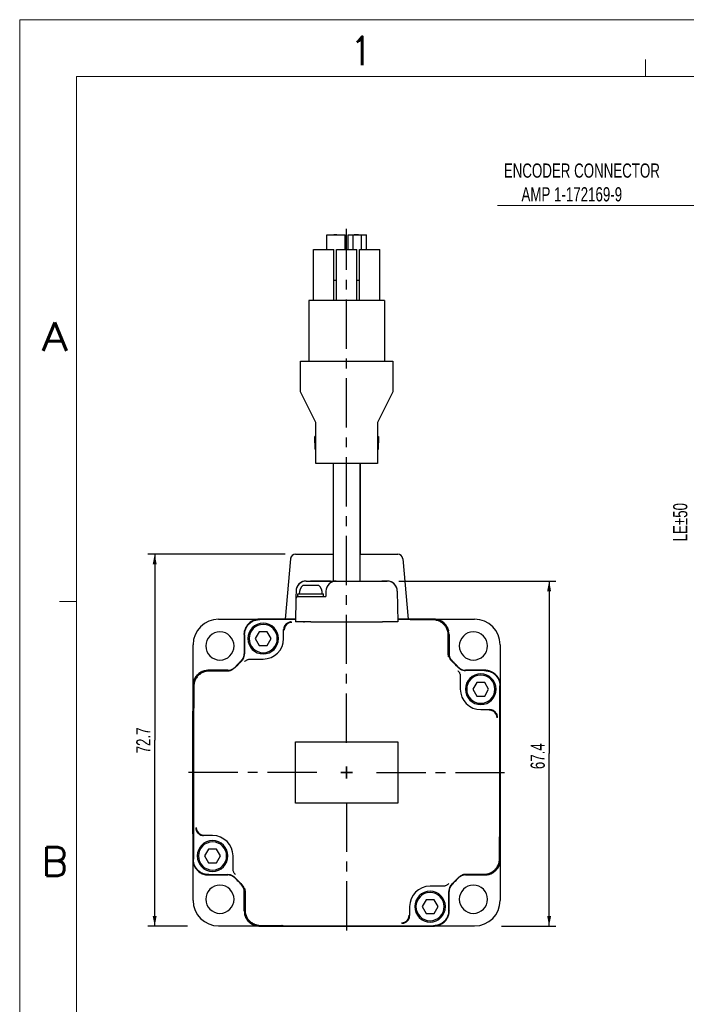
# Model space of a CAD drawing. Header units: millimetres. Extents: x -112 to 308, y 320 to 617.
# Tile 2 of 6: x -112 to 5, y 443 to 617. Entities that reach past the tile are written whole.
import ezdxf
from ezdxf.enums import TextEntityAlignment as Align

# ---------------------------------------------------------------- set-up
doc = ezdxf.new("R2010")
doc.units = ezdxf.units.MM
doc.header["$LTSCALE"] = 23.1
doc.linetypes.add('CENTER', pattern=[0.6, 0.375, -0.075, 0.075, -0.075])
doc.layers.get('0').update_dxf_attribs({"linetype": 'CONTINUOUS'})
doc.layers.add('DEFAULT_1', color=7, linetype='CENTER')
doc.styles.get("Standard").update_dxf_attribs({"font": 'txt', "width": 0.7})
doc.styles.add('TEXTSTYLE_0', font='txt.shx', dxfattribs={"width": 0.8})

msp = doc.modelspace()

# ---------------------------------------------------------------- linework, layer by layer
at = {"color": 7, "linetype": 'Continuous', "lineweight": 13}
for p, q in [((-112.34, 616.51), (-112.34, 319.51)), ((-112.34, 616.51), (307.66, 616.51)), ((-2.34, 606.51), (-2.34, 609.51)), ((-102.34, 606.51), (-102.34, 329.51)), ((-102.34, 606.51), (297.66, 606.51)), ((-102.34, 514.18), (-105.34, 514.18))]:
    msp.add_line(p, q, dxfattribs=at)
at = {"lineweight": 13}
msp.add_line((6.8, 583.81), (-28.34, 583.81), dxfattribs=at)
at = {"color": 7, "linetype": 'Continuous'}
for p, q in [((-58.39, 578.66), (-57.13, 578.66)), ((-58.39, 576.09), (-58.39, 578.66)), ((-57.13, 578.66), (-56.86, 578.66)), ((-56.86, 578.66), (-57.13, 578.66)), ((-57.13, 578.66), (-56.86, 578.66)), ((-56.86, 578.66), (-56.59, 578.66)), ((-56.59, 578.66), (-56.86, 578.66)), ((-56.86, 578.66), (-56.59, 578.66)), ((-56.59, 578.66), (-55.15, 578.66)), ((-55.15, 576.09), (-55.15, 578.66)), ((-54.61, 578.66), (-53.71, 578.66)), ((-54.61, 576.09), (-54.61, 578.66)), ((-53.71, 578.66), (-53.4, 578.66)), ((-53.71, 576.09), (-53.71, 578.66)), ((-53.53, 578.66), (-52.95, 578.66)), ((-52.79, 578.66), (-53.53, 578.66)), ((-53.4, 578.66), (-53.51, 578.66)), ((-53.51, 578.66), (-53.49, 578.66)), ((-53.49, 578.66), (-53.4, 578.66)), ((-53.4, 578.66), (-53.32, 578.66)), ((-53.36, 578.66), (-53.4, 578.66)), ((-53.4, 578.66), (-53.32, 578.66)), ((-53.3, 578.66), (-53.36, 578.66)), ((-52.85, 578.66), (-53.36, 578.66)), ((-53.36, 578.66), (-52.79, 578.66)), ((-53.32, 578.66), (-53.18, 578.66)), ((-53.32, 578.66), (-53.18, 578.66)), ((-53.2, 578.66), (-53.3, 578.66)), ((-53.12, 578.66), (-53.2, 578.66)), ((-53.18, 578.66), (-53.1, 578.66)), ((-53.18, 578.66), (-53.1, 578.66)), ((-53.02, 578.66), (-53.12, 578.66)), ((-53.1, 578.66), (-52.98, 578.66)), ((-53.1, 578.66), (-52.98, 578.66)), ((-52.95, 578.66), (-53.02, 578.66)), ((-52.98, 578.66), (-52.89, 578.66)), ((-52.98, 578.66), (-52.89, 578.66)), ((-52.95, 578.66), (-52.91, 578.66)), ((-52.91, 578.66), (-52.95, 578.66)), ((-52.89, 578.66), (-52.27, 578.66)), ((-52.89, 578.66), (-52.81, 578.66)), ((-52.81, 578.66), (-52.85, 578.66)), ((-52.81, 578.66), (-52.79, 578.66)), ((-52.79, 578.66), (-52.81, 578.66)), ((-52.27, 578.66), (-51.37, 578.66)), ((-52.27, 576.09), (-52.27, 578.66)), ((-51.37, 576.09), (-51.37, 578.66)), ((-60.73, 576.09), (-57.13, 576.09)), ((-60.73, 567.09), (-60.73, 576.09)), ((-57.13, 567.09), (-57.13, 576.09)), ((-56.68, 567.09), (-56.68, 576.09)), ((-56.68, 576.09), (-56.14, 576.09)), ((-56.14, 576.09), (-54.88, 576.09)), ((-54.88, 576.09), (-53.62, 576.09)), ((-53.62, 576.09), (-53.08, 576.09)), ((-53.08, 567.09), (-53.08, 576.09)), ((-52.63, 576.09), (-49.03, 576.09)), ((-52.63, 567.09), (-52.63, 576.09)), ((-49.03, 567.09), (-49.03, 576.09)), ((-56.68, 570.65), (-57.13, 570.65)), ((-52.63, 570.65), (-53.08, 570.65)), ((-61.54, 567.09), (-61.54, 556.47)), ((-48.22, 567.09), (-61.54, 567.09)), ((-48.22, 567.09), (-48.22, 556.47)), ((-62.98, 551.07), (-62.98, 556.47)), ((-62.98, 556.47), (-46.78, 556.47)), ((-46.78, 556.47), (-46.78, 551.07)), ((-60.28, 545.67), (-62.98, 551.07)), ((-46.78, 551.07), (-49.48, 545.67)), ((-60.28, 538.47), (-60.28, 545.67)), ((-49.48, 545.67), (-49.48, 538.47)), ((-60.46, 542.07), (-60.46, 543.19)), ((-60.28, 543.19), (-60.46, 543.19)), ((-49.48, 543.19), (-49.3, 543.19)), ((-49.3, 543.19), (-49.3, 542.07)), ((-60.46, 542.07), (-60.46, 540.94)), ((-60.28, 540.94), (-60.46, 540.94)), ((-49.48, 540.94), (-49.3, 540.94)), ((-49.3, 540.94), (-49.3, 542.07)), ((-49.48, 538.47), (-60.28, 538.47)), ((-57.26, 538.47), (-57.26, 524.93)), ((-57.26, 538.47), (-57.26, 517.77)), ((-52.49, 538.47), (-52.49, 524.93)), ((-52.49, 517.77), (-52.49, 538.47)), ((-57.26, 524.93), (-57.26, 522.51)), ((-52.49, 524.93), (-52.49, 522.51)), ((-65.67, 522.51), (-89.82, 522.51)), ((-88.62, 522.51), (-88.62, 489.79)), ((-64.74, 521.69), (-65.67, 511.08)), ((-63.84, 522.51), (-57.26, 522.51)), ((-63.84, 522.51), (-57.26, 522.51)), ((-52.49, 522.51), (-45.91, 522.51)), ((-52.49, 522.51), (-45.91, 522.51)), ((-45.02, 521.69), (-44.09, 511.08)), ((-62.53, 517.05), (-59.83, 517.05)), ((-61.98, 517.77), (-61.21, 517.77)), ((-61.98, 517.77), (-61.21, 517.77)), ((-61.21, 517.77), (-57.71, 517.77)), ((-61.08, 517.77), (-61.21, 517.77)), ((-57.71, 517.77), (-61.08, 517.77)), ((-57.71, 517.77), (-57.26, 517.77)), ((-57.26, 517.77), (-56.75, 517.77)), ((-56.75, 517.77), (-56.72, 517.77)), ((-56.71, 517.77), (-48.67, 517.77)), ((-56.71, 517.77), (-48.67, 517.77)), ((-48.67, 517.77), (-47.77, 517.77)), ((-48.55, 517.77), (-48.67, 517.77)), ((-47.77, 517.77), (-48.55, 517.77)), ((-45.71, 517.77), (-18.09, 517.77)), ((-19.29, 517.77), (-19.29, 487.42)), ((-63.81, 514.63), (-63.88, 510.57)), ((-63.8, 515.07), (-63.81, 514.63)), ((-63.8, 515.07), (-63.81, 514.63)), ((-63.78, 516), (-63.8, 515.07)), ((-63.78, 516), (-63.8, 515.07)), ((-63.43, 515.52), (-63.2, 515.52)), ((-63.43, 515.07), (-63.43, 515.52)), ((-63.43, 515.07), (-63.43, 515.52)), ((-63.43, 515.07), (-63.36, 515.07)), ((-63.36, 515.07), (-63.34, 515.07)), ((-63.34, 515.07), (-62.53, 515.07)), ((-63.2, 515.52), (-62.39, 515.52)), ((-62.53, 515.07), (-62.39, 515.07)), ((-62.39, 515.52), (-62.39, 515.52)), ((-62.39, 515.52), (-62.3, 515.52)), ((-62.39, 515.07), (-62.39, 515.07)), ((-62.39, 515.07), (-61.18, 515.07)), ((-62.3, 515.52), (-60.05, 515.52)), ((-61.18, 515.07), (-61.11, 515.07)), ((-61.11, 515.07), (-60.64, 515.07)), ((-60.64, 515.07), (-58.93, 515.07)), ((-60.64, 515.07), (-58.93, 515.07)), ((-60.05, 515.52), (-59.96, 515.52)), ((-59.96, 515.52), (-59.96, 515.52)), ((-59.96, 515.52), (-59.15, 515.52)), ((-59.15, 515.52), (-58.93, 515.52)), ((-58.93, 515.07), (-58.93, 515.52)), ((-58.93, 515.07), (-58.93, 515.52)), ((-58.93, 515.07), (-58.52, 515.07)), ((-58.93, 515.07), (-58.52, 515.07)), ((-58.51, 516), (-58.52, 515.07)), ((-58.51, 516), (-58.52, 515.07)), ((-45.97, 516), (-45.88, 510.57)), ((-45.97, 516), (-45.88, 510.57)), ((-77.38, 511.06), (-70.32, 511.06)), ((-70.18, 511.08), (-70.12, 511.08)), ((-70.12, 511.08), (-70.18, 511.08)), ((-70.12, 511.08), (-63.87, 511.08)), ((-63.87, 511.08), (-70.12, 511.08)), ((-63.87, 511.02), (-70.12, 511.02)), ((-45.89, 511.08), (-43.7, 511.08)), ((-43.7, 511.08), (-45.89, 511.08)), ((-43.7, 511.02), (-45.89, 511.02)), ((-43.7, 511.08), (-39.58, 511.08)), ((-39.58, 511.08), (-43.7, 511.08)), ((-43.62, 510.94), (-43.61, 510.94)), ((-39.71, 510.94), (-43.61, 510.94)), ((-39.44, 511.06), (-32.38, 511.06)), ((-65.95, 507.65), (-65.95, 509.23)), ((-62.57, 510.57), (-63.88, 510.57)), ((-62.53, 510.57), (-62.57, 510.57)), ((-62.57, 510.55), (-62.57, 510.55)), ((-61.18, 510.57), (-62.53, 510.57)), ((-62.3, 510.57), (-62.3, 510.53)), ((-62.3, 510.57), (-62.3, 510.53)), ((-61.18, 510.57), (-48.58, 510.57)), ((-60.05, 510.57), (-60.05, 510.53)), ((-60.05, 510.57), (-60.05, 510.53)), ((-59.78, 510.55), (-59.78, 510.55)), ((-45.88, 510.57), (-48.58, 510.57)), ((-72.88, 508.38), (-72.88, 508.32)), ((-72.88, 508.38), (-72.88, 508.32)), ((-72.88, 508.32), (-72.88, 504.99)), ((-72.88, 508.32), (-72.88, 504.99)), ((-72.82, 508.32), (-72.82, 504.97)), ((-70.24, 508.85), (-70.93, 507.65)), ((-70.93, 507.65), (-70.24, 506.45)), ((-68.85, 508.85), (-70.24, 508.85)), ((-68.16, 507.65), (-68.85, 508.85)), ((-68.85, 506.45), (-68.16, 507.65)), ((-37.01, 504.94), (-37.01, 508.24)), ((-36.88, 508.38), (-36.88, 504.99)), ((-36.88, 504.99), (-36.88, 508.38)), ((-81.86, 499.52), (-81.86, 506.58)), ((-70.24, 506.45), (-68.85, 506.45)), ((-27.89, 506.58), (-27.89, 499.52)), ((-71.82, 504.05), (-69.55, 504.05)), ((-79.18, 502.08), (-75.79, 502.08)), ((-75.79, 502.08), (-79.18, 502.08)), ((-75.74, 501.94), (-79.04, 501.94)), ((-34.9, 501.01), (-34.9, 498.75)), ((-30.64, 502.02), (-33.98, 502.02)), ((-30.64, 502.08), (-33.96, 502.08)), ((-30.64, 502.08), (-33.96, 502.08)), ((-30.58, 502.08), (-30.64, 502.08)), ((-30.58, 502.08), (-30.64, 502.08)), ((-81.88, 495.26), (-81.88, 499.38)), ((-81.88, 499.38), (-81.88, 495.26)), ((-81.74, 499.24), (-81.74, 495.34)), ((-32, 499.95), (-32.69, 498.75)), ((-30.61, 499.95), (-32, 499.95)), ((-29.92, 498.75), (-30.61, 499.95)), ((-27.94, 472.9), (-27.94, 499.32)), ((-27.88, 499.38), (-27.88, 499.32)), ((-27.88, 499.32), (-27.88, 499.38)), ((-27.88, 499.32), (-27.88, 472.9)), ((-27.88, 472.9), (-27.88, 499.32)), ((-32.69, 498.75), (-32, 497.55)), ((-32, 497.55), (-30.61, 497.55)), ((-30.61, 497.55), (-29.92, 498.75)), ((-81.74, 495.33), (-81.74, 495.34)), ((-81.97, 494.88), (-81.88, 494.88)), ((-81.97, 494.88), (-81.97, 473.28)), ((-81.88, 494.88), (-81.88, 495.26)), ((-81.88, 495.26), (-81.88, 494.88)), ((-81.88, 494.88), (-81.88, 473.28)), ((-81.88, 473.28), (-81.88, 494.88)), ((-81.88, 494.88), (-81.88, 473.28)), ((-81.82, 495.26), (-81.82, 468.83)), ((-31.3, 495.15), (-29.73, 495.15)), ((-88.62, 457.08), (-88.62, 489.79)), ((-63.88, 478.68), (-63.88, 489.48)), ((-63.88, 489.48), (-45.88, 489.48)), ((-45.88, 489.48), (-45.88, 478.68)), ((-19.29, 457.08), (-19.29, 487.42)), ((-54.88, 483.03), (-54.88, 485.13)), ((-54.88, 485.13), (-54.88, 483.03)), ((-55.93, 484.08), (-53.83, 484.08)), ((-53.83, 484.08), (-55.93, 484.08)), ((-45.88, 478.68), (-63.88, 478.68)), ((-81.97, 473.28), (-81.88, 473.28)), ((-81.88, 468.83), (-81.88, 473.28)), ((-81.88, 473.28), (-81.88, 468.83)), ((-78.45, 473.01), (-80.03, 473.01)), ((-28.01, 472.82), (-28.01, 472.81)), ((-28.01, 468.91), (-28.01, 472.81)), ((-27.88, 472.9), (-27.88, 468.78)), ((-27.88, 468.78), (-27.88, 472.9)), ((-79.14, 470.61), (-79.84, 469.41)), ((-79.84, 469.41), (-79.14, 468.21)), ((-77.76, 470.61), (-79.14, 470.61)), ((-77.06, 469.41), (-77.76, 470.61)), ((-77.76, 468.21), (-77.06, 469.41)), ((-74.85, 467.14), (-74.85, 469.41)), ((-81.88, 468.78), (-81.88, 468.83)), ((-81.88, 468.83), (-81.88, 468.78)), ((-81.86, 461.58), (-81.86, 468.64)), ((-79.14, 468.21), (-77.76, 468.21)), ((-27.89, 468.64), (-27.89, 461.58)), ((-79.18, 466.08), (-79.12, 466.08)), ((-79.18, 466.08), (-79.12, 466.08)), ((-79.12, 466.14), (-75.77, 466.14)), ((-79.12, 466.08), (-75.79, 466.08)), ((-79.12, 466.08), (-75.79, 466.08)), ((-34.02, 466.21), (-30.71, 466.21)), ((-30.58, 466.08), (-33.96, 466.08)), ((-33.96, 466.08), (-30.58, 466.08)), ((-72.88, 459.78), (-72.88, 463.16)), ((-72.88, 463.16), (-72.88, 459.78)), ((-72.74, 463.22), (-72.74, 459.91)), ((-37.94, 464.1), (-40.21, 464.1)), ((-36.94, 459.83), (-36.94, 463.18)), ((-36.88, 459.83), (-36.88, 463.16)), ((-36.88, 459.83), (-36.88, 463.16)), ((-40.9, 461.7), (-41.59, 460.5)), ((-39.51, 461.7), (-40.9, 461.7)), ((-38.82, 460.5), (-39.51, 461.7)), ((-43.81, 460.5), (-43.81, 458.92)), ((-41.59, 460.5), (-40.9, 459.3)), ((-40.9, 459.3), (-39.51, 459.3)), ((-39.51, 459.3), (-38.82, 460.5)), ((-36.88, 459.78), (-36.88, 459.83)), ((-36.88, 459.78), (-36.88, 459.83)), ((-82.88, 457.08), (-89.82, 457.08)), ((-70.32, 457.09), (-77.38, 457.09)), ((-66.06, 457.08), (-70.18, 457.08)), ((-70.18, 457.08), (-66.06, 457.08)), ((-70.04, 457.21), (-66.14, 457.21)), ((-66.14, 457.21), (-66.14, 457.21)), ((-66.06, 457.14), (-39.64, 457.14)), ((-39.64, 457.08), (-66.06, 457.08)), ((-66.06, 457.08), (-39.64, 457.08)), ((-39.58, 457.08), (-39.64, 457.08)), ((-39.64, 457.08), (-39.58, 457.08)), ((-32.38, 457.09), (-39.44, 457.09)), ((-27.66, 457.08), (-18.09, 457.08))]:
    msp.add_line(p, q, dxfattribs=at)
for points in [[(-64.53, 510.51), (-64.88, 510.46), (-65.2, 510.33), (-65.48, 510.11), (-65.7, 509.83), (-65.83, 509.51), (-65.88, 509.16)], [(-28.45, 493.73), (-28.49, 494.07), (-28.63, 494.4), (-28.84, 494.68), (-29.12, 494.89), (-29.45, 495.03), (-29.8, 495.08)], [(-81.31, 474.43), (-81.26, 474.08), (-81.13, 473.75), (-80.91, 473.47), (-80.63, 473.26), (-80.31, 473.12), (-79.96, 473.08)], [(-45.23, 457.65), (-44.88, 457.69), (-44.55, 457.83), (-44.27, 458.04), (-44.06, 458.32), (-43.92, 458.65), (-43.88, 459)]]:
    msp.add_lwpolyline(points, dxfattribs=at)
for centre, radius, start, end in [((-63.84, 521.61), 0.9, 90, 175), ((-63.84, 521.61), 0.9, 160.8249, 175), ((-63.84, 521.61), 0.9, 160.8249, 175), ((-63.84, 521.61), 0.9, 160.8249, 175), ((-63.84, 521.61), 0.9, 146.6502, 156.0402), ((-63.84, 521.61), 0.9, 146.6502, 156.0402), ((-63.84, 521.61), 0.9, 146.6502, 156.0402), ((-45.91, 521.61), 0.9, 5, 90), ((-45.91, 521.61), 0.9, 5, 90), ((-61.98, 515.97), 1.8, 90, 179), ((-61.98, 515.97), 1.8, 90, 167.8722), ((-61.41, 515.64), 1.8, 128.5147, 183.8734), ((-61.41, 515.64), 1.8, 128.5147, 183.8734), ((-60.95, 515.64), 1.8, 356.1266, 51.4853), ((-60.95, 515.64), 1.8, 356.1266, 51.4853), ((-56.71, 515.97), 1.8, 90, 179), ((-56.71, 515.97), 1.8, 90, 179), ((-56.71, 515.97), 1.8, 90, 119.229), ((-47.77, 515.97), 1.8, 78.892, 90), ((-47.77, 515.97), 1.8, 1, 90), ((-47.77, 515.97), 1.8, 1, 78.892), ((-63.36, 514.62), 0.45, 98.9374, 179), ((-63.36, 514.62), 0.45, 90.0004, 98.9374), ((-77.38, 506.58), 4.48, 90, 180), ((-70.18, 508.38), 2.7, 108.5164, 118.1062), ((-70.18, 508.38), 2.7, 104.0542, 108.5164), ((-70.18, 508.38), 2.7, 90, 104.0542), ((-39.58, 508.37), 2.7, 0, 107.6524), ((-39.58, 508.38), 2.7, 87.6405, 90), ((-39.58, 508.38), 2.7, 77.557, 87.6405), ((-39.58, 508.38), 2.7, 75.9458, 77.557), ((-39.58, 508.38), 2.7, 73.7824, 75.9458), ((-39.58, 508.38), 2.7, 71.4836, 73.7824), ((-39.58, 508.38), 2.7, 62.3524, 71.4836), ((-32.38, 506.58), 4.48, 0, 90), ((-70.18, 508.38), 2.7, 161.4836, 165.9458), ((-70.18, 508.38), 2.7, 151.8938, 161.4836), ((-70.18, 508.38), 2.7, 146.6254, 151.8938), ((-70.18, 508.38), 2.7, 137.6993, 146.6254), ((-69.55, 507.65), 2.7, 0, 180), ((-70.18, 508.38), 2.7, 132.3007, 137.6993), ((-69.55, 507.65), 2.48, 0, 180), ((-70.18, 508.38), 2.7, 123.3746, 132.3007), ((-70.18, 508.38), 2.7, 118.1062, 123.3746), ((-39.58, 508.38), 2.7, 61.8938, 62.3524), ((-39.58, 508.38), 2.7, 58.39, 61.8938), ((-39.58, 508.38), 2.7, 56.6254, 58.39), ((-39.58, 508.38), 2.7, 47.6993, 56.6254), ((-39.58, 508.38), 2.7, 46.8559, 47.6993), ((-39.58, 508.38), 2.7, 43.1441, 46.8559), ((-39.58, 508.38), 2.7, 42.3007, 43.1441), ((-39.58, 508.38), 2.7, 33.3746, 42.3007), ((-39.58, 508.38), 2.7, 31.2542, 33.3746), ((-39.58, 508.38), 2.7, 28.1062, 31.2542), ((-39.58, 508.38), 2.7, 18.5164, 28.1062), ((-39.58, 508.38), 2.7, 15.6259, 18.5164), ((-77.15, 506.35), 2.48, 0, 180), ((-70.18, 508.38), 2.7, 165.9458, 180), ((-69.55, 507.65), 2.7, 180, 0), ((-69.55, 507.65), 2.48, 180, 0), ((-69.55, 507.65), 3.6, 270, 0), ((-39.58, 508.37), 2.7, 341.9527, 0), ((-39.58, 508.38), 2.7, 14.0542, 15.6259), ((-39.58, 508.38), 2.7, 13.701, 14.0542), ((-32.6, 506.35), 2.48, 0, 180), ((-77.15, 506.35), 2.48, 180, 0), ((-32.6, 506.35), 2.48, 180, 0), ((-74.68, 504.99), 1.8, 314.09, 0), ((-35.08, 504.99), 1.8, 180, 195.521), ((-35.08, 504.99), 1.8, 195.521, 198.5226), ((-35.08, 504.99), 1.8, 198.5226, 225.91), ((-75.79, 503.88), 1.8, 288.5226, 315.91), ((-75.79, 503.88), 1.8, 315.91, 316.5675), ((-54.88, 484.08), 27, 135.0864, 136.5675), ((-54.88, 484.08), 27, 135.0864, 136.5677), ((-54.88, 484.08), 26.95, 133.3737, 136.6263), ((-54.88, 484.08), 27, 135, 135.0864), ((-54.88, 484.08), 27, 135, 135.0864), ((-54.88, 484.08), 27, 133.4325, 135), ((-54.88, 484.08), 27, 133.4323, 135), ((-74.68, 504.99), 1.8, 313.4325, 314.09), ((-54.88, 484.08), 26.95, 43.3737, 46.6263), ((-35.08, 504.99), 1.8, 225.91, 226.5675), ((-54.88, 484.08), 27, 45.0864, 46.5677), ((-54.88, 484.08), 27, 45.0864, 46.5675), ((-54.88, 484.08), 27, 45, 45.0864), ((-54.88, 484.08), 27, 45, 45.0864), ((-54.88, 484.08), 27, 43.4325, 45), ((-54.88, 484.08), 27, 43.4323, 45), ((-33.96, 503.88), 1.8, 223.4325, 224.09), ((-33.96, 503.88), 1.8, 224.09, 270), ((-79.17, 499.38), 2.7, 71.9527, 180), ((-79.18, 499.38), 2.7, 152.3524, 161.4836), ((-79.18, 499.38), 2.7, 151.8938, 152.3524), ((-79.18, 499.38), 2.7, 148.39, 151.8938), ((-79.18, 499.38), 2.7, 146.6254, 148.39), ((-79.18, 499.38), 2.7, 137.6993, 146.6254), ((-79.18, 499.38), 2.7, 136.8559, 137.6993), ((-79.18, 499.38), 2.7, 133.1441, 136.8559), ((-79.18, 499.38), 2.7, 132.3007, 133.1441), ((-79.18, 499.38), 2.7, 123.3746, 132.3007), ((-79.18, 499.38), 2.7, 121.2542, 123.3746), ((-79.18, 499.38), 2.7, 118.1062, 121.2542), ((-79.18, 499.38), 2.7, 108.5164, 118.1062), ((-79.18, 499.38), 2.7, 105.6259, 108.5164), ((-79.18, 499.38), 2.7, 104.0542, 105.6259), ((-79.18, 499.38), 2.7, 103.701, 104.0542), ((-75.79, 503.88), 1.8, 270, 285.521), ((-75.79, 503.88), 1.8, 285.521, 288.5226), ((-31.3, 498.75), 2.7, 0, 180), ((-31.3, 498.75), 2.48, 0, 180), ((-30.58, 499.38), 2.7, 75.9458, 90), ((-30.58, 499.38), 2.7, 71.4836, 75.9458), ((-30.58, 499.38), 2.7, 61.8938, 71.4836), ((-30.58, 499.38), 2.7, 56.6254, 61.8938), ((-30.58, 499.38), 2.7, 47.6993, 56.6254), ((-30.58, 499.38), 2.7, 42.3007, 47.6993), ((-30.58, 499.38), 2.7, 33.3746, 42.3007), ((-30.58, 499.38), 2.7, 28.1062, 33.3746), ((-30.58, 499.38), 2.7, 18.5164, 28.1062), ((-79.18, 499.38), 2.7, 167.557, 177.6405), ((-79.18, 499.38), 2.7, 177.6405, 180), ((-79.17, 499.38), 2.7, 180, 197.6524), ((-79.18, 499.38), 2.7, 165.9458, 167.557), ((-79.18, 499.38), 2.7, 163.7824, 165.9458), ((-79.18, 499.38), 2.7, 161.4836, 163.7824), ((-30.58, 499.38), 2.7, 14.0542, 18.5164), ((-30.58, 499.38), 2.7, 0, 14.0542), ((-31.3, 498.75), 3.6, 180, 270), ((-31.3, 498.75), 2.7, 180, 0), ((-31.3, 498.75), 2.48, 180, 0), ((-78.45, 469.41), 3.6, 0, 90), ((-78.45, 469.41), 2.7, 0, 180), ((-78.45, 469.41), 2.48, 0, 180), ((-78.45, 469.41), 2.7, 180, 0), ((-78.45, 469.41), 2.48, 180, 0), ((-30.58, 468.78), 2.7, 0, 17.6524), ((-79.18, 468.78), 2.7, 180, 194.0542), ((-79.18, 468.78), 2.7, 194.0542, 198.5164), ((-79.18, 468.78), 2.7, 198.5164, 208.1062), ((-30.58, 468.78), 2.7, 251.9527, 0), ((-30.58, 468.78), 2.7, 332.3524, 341.4836), ((-30.58, 468.78), 2.7, 341.4836, 343.7824), ((-30.58, 468.78), 2.7, 343.7824, 345.9458), ((-30.58, 468.78), 2.7, 345.9458, 347.557), ((-30.58, 468.78), 2.7, 347.557, 357.6405), ((-30.58, 468.78), 2.7, 357.6405, 0), ((-79.18, 468.78), 2.7, 208.1062, 213.3746), ((-79.18, 468.78), 2.7, 213.3746, 222.3007), ((-79.18, 468.78), 2.7, 222.3007, 227.6993), ((-79.18, 468.78), 2.7, 227.6993, 236.6254), ((-79.18, 468.78), 2.7, 236.6254, 241.8938), ((-79.18, 468.78), 2.7, 241.8938, 251.4836), ((-79.18, 468.78), 2.7, 251.4836, 255.9458), ((-79.18, 468.78), 2.7, 255.9458, 270), ((-75.79, 464.28), 1.8, 44.09, 90), ((-33.96, 464.28), 1.8, 108.5226, 135.91), ((-33.96, 464.28), 1.8, 105.521, 108.5226), ((-33.96, 464.28), 1.8, 90, 105.521), ((-30.58, 468.78), 2.7, 283.701, 284.0542), ((-30.58, 468.78), 2.7, 284.0542, 285.6259), ((-30.58, 468.78), 2.7, 285.6259, 288.5164), ((-30.58, 468.78), 2.7, 288.5164, 298.1062), ((-30.58, 468.78), 2.7, 298.1062, 301.2542), ((-30.58, 468.78), 2.7, 301.2542, 303.3746), ((-30.58, 468.78), 2.7, 303.3746, 312.3007), ((-30.58, 468.78), 2.7, 312.3007, 313.1441), ((-30.58, 468.78), 2.7, 313.1441, 316.8559), ((-30.58, 468.78), 2.7, 316.8559, 317.6993), ((-30.58, 468.78), 2.7, 317.6993, 326.6254), ((-30.58, 468.78), 2.7, 326.6254, 328.39), ((-30.58, 468.78), 2.7, 328.39, 331.8938), ((-30.58, 468.78), 2.7, 331.8938, 332.3524), ((-77.15, 461.8), 2.48, 0, 180), ((-75.79, 464.28), 1.8, 43.4325, 44.09), ((-54.88, 484.08), 27, 223.4325, 224.9996), ((-54.88, 484.08), 27, 223.4323, 224.9996), ((-54.88, 484.08), 26.95, 223.3737, 226.6263), ((-54.88, 484.08), 27, 224.9996, 226.5675), ((-54.88, 484.08), 27, 224.9996, 226.5677), ((-74.68, 463.16), 1.8, 45.91, 46.5675), ((-74.68, 463.16), 1.8, 18.5226, 45.91), ((-35.08, 463.16), 1.8, 134.09, 180), ((-54.88, 484.08), 26.95, 313.3737, 316.6263), ((-35.08, 463.16), 1.8, 133.4325, 134.09), ((-54.88, 484.08), 27, 313.4323, 314.9996), ((-54.88, 484.08), 27, 313.4325, 314.9996), ((-54.88, 484.08), 27, 314.9996, 316.5675), ((-54.88, 484.08), 27, 314.9996, 316.5677), ((-33.96, 464.28), 1.8, 135.91, 136.5675), ((-32.6, 461.8), 2.48, 0, 180), ((-74.68, 463.16), 1.8, 15.521, 18.5226), ((-74.68, 463.16), 1.8, 0, 15.521), ((-40.21, 460.5), 3.6, 90, 180), ((-40.21, 460.5), 2.7, 0, 180), ((-40.21, 460.5), 2.48, 0, 180), ((-77.38, 461.58), 4.48, 180, 270), ((-77.15, 461.8), 2.48, 180, 0), ((-32.6, 461.8), 2.48, 180, 0), ((-32.38, 461.58), 4.48, 270, 0), ((-70.18, 459.78), 2.7, 161.9527, 180), ((-70.18, 459.78), 2.7, 180, 287.6524), ((-70.18, 459.78), 2.7, 193.701, 194.0542), ((-70.18, 459.78), 2.7, 194.0542, 195.6259), ((-70.18, 459.78), 2.7, 195.6259, 198.5164), ((-40.21, 460.5), 2.7, 180, 0), ((-40.21, 460.5), 2.48, 180, 0), ((-39.58, 459.78), 2.7, 341.4836, 345.9458), ((-39.58, 459.78), 2.7, 345.9458, 0), ((-70.18, 459.78), 2.7, 198.5164, 208.1062), ((-70.18, 459.78), 2.7, 208.1062, 211.2542), ((-70.18, 459.78), 2.7, 211.2542, 213.3746), ((-70.18, 459.78), 2.7, 213.3746, 222.3007), ((-70.18, 459.78), 2.7, 222.3007, 223.1441), ((-70.18, 459.78), 2.7, 223.1441, 226.8559), ((-70.18, 459.78), 2.7, 226.8559, 227.6993), ((-70.18, 459.78), 2.7, 227.6993, 236.6254), ((-70.18, 459.78), 2.7, 236.6254, 238.39), ((-70.18, 459.78), 2.7, 238.39, 241.8938), ((-70.18, 459.78), 2.7, 241.8938, 242.3524), ((-70.18, 459.78), 2.7, 242.3524, 251.4836), ((-70.18, 459.78), 2.7, 251.4836, 253.7824), ((-39.58, 459.78), 2.7, 284.0542, 288.5164), ((-39.58, 459.78), 2.7, 288.5164, 298.1062), ((-39.58, 459.78), 2.7, 298.1062, 303.3746), ((-39.58, 459.78), 2.7, 303.3746, 312.3007), ((-39.58, 459.78), 2.7, 312.3007, 317.6993), ((-39.58, 459.78), 2.7, 317.6993, 326.6254), ((-39.58, 459.78), 2.7, 326.6254, 331.8938), ((-39.58, 459.78), 2.7, 331.8938, 341.4836), ((-70.18, 459.78), 2.7, 253.7824, 255.9458), ((-70.18, 459.78), 2.7, 255.9458, 257.557), ((-70.18, 459.78), 2.7, 257.557, 267.6405), ((-70.18, 459.78), 2.7, 267.6405, 270), ((-39.58, 459.78), 2.7, 270, 284.0542)]:
    msp.add_arc(centre, radius, start, end, dxfattribs=at)
for points in [[(-56.72, 517.77), (-56.72, 517.77)], [(-72.82, 508.32), (-72.75, 508.92), (-72.55, 509.49), (-72.23, 510), (-71.8, 510.43), (-71.29, 510.75), (-70.72, 510.95), (-70.12, 511.02)], [(-71.45, 510.76), (-71.35, 510.81), (-71.03, 510.94)], [(-71.03, 510.94), (-70.83, 511)], [(-70.83, 511), (-70.78, 511.01), (-70.18, 511.08)], [(-43.7, 511.02), (-43.53, 510.98)], [(-43.53, 510.98), (-43.46, 510.95)], [(-37.01, 508.24), (-37.06, 508.74), (-37.26, 509.36), (-37.59, 509.91), (-38.05, 510.37), (-38.61, 510.7), (-39.22, 510.89), (-39.71, 510.94)], [(-39.58, 511.08), (-39.42, 511.07)], [(-39.42, 511.07), (-38.98, 511.01), (-38.92, 511)], [(-38.92, 511), (-38.72, 510.94)], [(-38.72, 510.94), (-38.41, 510.81), (-38.31, 510.76)], [(-72.8, 509.03), (-72.74, 509.23)], [(-72.74, 509.23), (-72.61, 509.55), (-72.56, 509.65)], [(-72.56, 509.65), (-72.43, 509.86)], [(-72.43, 509.86), (-72.29, 510.06), (-72.17, 510.19)], [(-72.17, 510.19), (-71.99, 510.37)], [(-71.99, 510.37), (-71.86, 510.49), (-71.66, 510.63)], [(-71.66, 510.63), (-71.45, 510.76)], [(-65.6, 510.14), (-65.79, 509.87), (-65.91, 509.56), (-65.95, 509.23)], [(-64.61, 510.59), (-64.92, 510.55), (-65.19, 510.45), (-65.41, 510.3), (-65.6, 510.14)], [(-62.45, 510.56), (-62.51, 510.55), (-62.54, 510.55), (-62.56, 510.55), (-62.57, 510.55), (-62.57, 510.55)], [(-62.57, 510.55), (-62.57, 510.55), (-62.56, 510.54), (-62.54, 510.54), (-62.5, 510.54), (-62.42, 510.54), (-62.3, 510.53), (-62.16, 510.53), (-62, 510.53), (-61.81, 510.53), (-61.61, 510.52), (-61.18, 510.52), (-60.75, 510.52), (-60.55, 510.53), (-60.36, 510.53), (-60.19, 510.53), (-60.05, 510.53), (-59.94, 510.54), (-59.85, 510.54), (-59.81, 510.54), (-59.79, 510.54), (-59.78, 510.55), (-59.78, 510.55)], [(-62.3, 510.56), (-62.31, 510.56), (-62.42, 510.56), (-62.45, 510.56)], [(-59.9, 510.56), (-59.93, 510.56), (-60.05, 510.56), (-60.05, 510.56)], [(-59.78, 510.55), (-59.78, 510.55), (-59.79, 510.55), (-59.81, 510.55), (-59.85, 510.55), (-59.9, 510.56)], [(-38.31, 510.76), (-38.09, 510.63)], [(-38.09, 510.63), (-37.89, 510.49), (-37.76, 510.37)], [(-37.76, 510.37), (-37.58, 510.19)], [(-37.58, 510.19), (-37.47, 510.06), (-37.32, 509.86)], [(-37.32, 509.86), (-37.2, 509.65)], [(-37.2, 509.65), (-37.14, 509.55), (-37.02, 509.23)], [(-37.02, 509.23), (-36.96, 509.03)], [(-72.88, 508.38), (-72.81, 508.98), (-72.8, 509.03)], [(-73.43, 503.7), (-73.14, 504.06), (-72.94, 504.51), (-72.88, 504.98)], [(-73.38, 503.66), (-73.08, 504.04), (-72.88, 504.49), (-72.82, 504.97)], [(-72.88, 504.98), (-72.88, 504.99)], [(-72.83, 503.6), (-72.66, 503.76), (-72.47, 503.88), (-72.27, 503.97), (-72.07, 504.03)], [(-72.07, 504.03), (-71.94, 504.04), (-71.82, 504.05)], [(-36.95, 504.45), (-36.98, 504.61), (-37.01, 504.77), (-37.01, 504.94)], [(-36.91, 504.52), (-36.98, 504.59)], [(-36.84, 504.39), (-36.91, 504.52)], [(-36.88, 504.99), (-36.81, 504.51)], [(-36.84, 504.39), (-36.73, 504.13), (-36.57, 503.88), (-36.37, 503.66)], [(-36.81, 504.51), (-36.78, 504.42)], [(-36.78, 504.42), (-36.62, 504.06), (-36.33, 503.7)], [(-75.22, 502.17), (-74.86, 502.33), (-74.5, 502.62)], [(-75.19, 502.11), (-74.93, 502.23), (-74.68, 502.39), (-74.46, 502.58)], [(-74.5, 502.62), (-74.48, 502.64)], [(-73.44, 503.68), (-73.43, 503.7)], [(-36.33, 503.7), (-36.32, 503.68)], [(-35.29, 502.58), (-34.91, 502.28), (-34.46, 502.08), (-33.98, 502.02)], [(-35.27, 502.64), (-35.26, 502.62)], [(-35.26, 502.62), (-34.89, 502.33), (-34.45, 502.14), (-33.97, 502.08)], [(-79.04, 501.94), (-79.55, 501.89), (-80.16, 501.7), (-80.71, 501.36), (-81.17, 500.9), (-81.5, 500.35), (-81.69, 499.73), (-81.74, 499.24)], [(-81.74, 500.23), (-81.61, 500.55), (-81.56, 500.65)], [(-81.56, 500.65), (-81.43, 500.86)], [(-81.43, 500.86), (-81.29, 501.06), (-81.17, 501.19)], [(-81.17, 501.19), (-80.99, 501.37)], [(-80.99, 501.37), (-80.86, 501.49), (-80.66, 501.63)], [(-80.66, 501.63), (-80.45, 501.76)], [(-80.45, 501.76), (-80.35, 501.81), (-80.03, 501.94)], [(-80.03, 501.94), (-79.83, 502)], [(-75.79, 502.08), (-75.31, 502.14)], [(-75.25, 502.01), (-75.41, 501.97), (-75.57, 501.95), (-75.74, 501.94)], [(-75.32, 502.05), (-75.39, 501.98)], [(-75.19, 502.11), (-75.32, 502.05)], [(-75.31, 502.14), (-75.22, 502.17)], [(-35.36, 502.03), (-35.19, 501.86), (-35.07, 501.67), (-34.98, 501.47), (-34.93, 501.27)], [(-34.93, 501.27), (-34.91, 501.14), (-34.9, 501.01)], [(-33.97, 502.08), (-33.96, 502.08)], [(-30.64, 502.02), (-30.03, 501.95), (-29.46, 501.75), (-28.95, 501.43), (-28.53, 501), (-28.2, 500.49), (-28, 499.92), (-27.94, 499.32)], [(-30.58, 502.08), (-29.98, 502.01), (-29.92, 502)], [(-29.92, 502), (-29.72, 501.94)], [(-29.72, 501.94), (-29.41, 501.81), (-29.31, 501.76)], [(-29.31, 501.76), (-29.09, 501.63)], [(-29.09, 501.63), (-28.89, 501.49), (-28.76, 501.37)], [(-28.76, 501.37), (-28.58, 501.19)], [(-28.58, 501.19), (-28.47, 501.06), (-28.32, 500.86)], [(-28.32, 500.86), (-28.2, 500.65)], [(-28.2, 500.65), (-28.14, 500.55), (-28.02, 500.23)], [(-81.88, 499.38), (-81.87, 499.54)], [(-81.87, 499.54), (-81.81, 499.98), (-81.8, 500.03)], [(-81.8, 500.03), (-81.74, 500.23)], [(-28.02, 500.23), (-27.96, 500.03)], [(-27.96, 500.03), (-27.95, 499.98), (-27.88, 499.38)], [(-81.82, 495.26), (-81.78, 495.43)], [(-81.78, 495.43), (-81.75, 495.5)], [(-28.82, 494.8), (-29.09, 494.99), (-29.4, 495.11), (-29.73, 495.15)], [(-28.37, 493.8), (-28.41, 494.12), (-28.51, 494.39), (-28.65, 494.61), (-28.82, 494.8)], [(-81.39, 474.35), (-81.35, 474.04), (-81.25, 473.77), (-81.11, 473.54), (-80.94, 473.36)], [(-80.94, 473.36), (-80.67, 473.17), (-80.36, 473.05), (-80.03, 473.01)], [(-27.94, 472.9), (-27.97, 472.73)], [(-27.97, 472.73), (-28.01, 472.65)], [(-81.8, 468.12), (-81.81, 468.18), (-81.88, 468.78)], [(-79.12, 466.14), (-79.72, 466.2), (-80.29, 466.4), (-80.8, 466.72), (-81.23, 467.15), (-81.55, 467.66), (-81.75, 468.23), (-81.82, 468.83)], [(-81.74, 467.92), (-81.8, 468.12)], [(-81.56, 467.5), (-81.61, 467.61), (-81.74, 467.92)], [(-30.71, 466.21), (-30.21, 466.26), (-29.6, 466.46), (-29.04, 466.79), (-28.59, 467.25), (-28.25, 467.81), (-28.06, 468.42), (-28.01, 468.91)], [(-28.02, 467.92), (-28.14, 467.61), (-28.2, 467.5)], [(-27.96, 468.12), (-28.02, 467.92)], [(-27.88, 468.62), (-27.95, 468.18), (-27.96, 468.12)], [(-27.88, 468.78), (-27.88, 468.62)], [(-81.43, 467.29), (-81.56, 467.5)], [(-81.17, 466.96), (-81.29, 467.09), (-81.43, 467.29)], [(-80.99, 466.78), (-81.17, 466.96)], [(-80.66, 466.52), (-80.86, 466.67), (-80.99, 466.78)], [(-80.45, 466.39), (-80.66, 466.52)], [(-80.03, 466.22), (-80.35, 466.34), (-80.45, 466.39)], [(-79.83, 466.16), (-80.03, 466.22)], [(-79.18, 466.08), (-79.78, 466.14), (-79.83, 466.16)], [(-75.78, 466.08), (-75.79, 466.08)], [(-74.5, 465.53), (-74.86, 465.82), (-75.31, 466.01), (-75.78, 466.08)], [(-74.46, 465.57), (-74.84, 465.88), (-75.29, 466.07), (-75.77, 466.14)], [(-74.83, 466.89), (-74.84, 467.01), (-74.85, 467.14)], [(-74.4, 466.12), (-74.56, 466.3), (-74.68, 466.48), (-74.77, 466.68), (-74.83, 466.89)], [(-34.56, 466.04), (-34.83, 465.92), (-35.07, 465.77), (-35.29, 465.57)], [(-34.54, 465.98), (-34.89, 465.82), (-35.26, 465.53)], [(-34.56, 466.04), (-34.44, 466.1)], [(-34.45, 466.01), (-34.54, 465.98)], [(-34.5, 466.15), (-34.34, 466.18), (-34.18, 466.21), (-34.02, 466.21)], [(-33.96, 466.08), (-34.45, 466.01)], [(-34.44, 466.1), (-34.36, 466.17)], [(-29.72, 466.22), (-29.92, 466.16)], [(-29.31, 466.39), (-29.41, 466.34), (-29.72, 466.22)], [(-29.09, 466.52), (-29.31, 466.39)], [(-28.76, 466.78), (-28.89, 466.67), (-29.09, 466.52)], [(-28.58, 466.96), (-28.76, 466.78)], [(-28.32, 467.29), (-28.47, 467.09), (-28.58, 466.96)], [(-28.2, 467.5), (-28.32, 467.29)], [(-74.48, 465.51), (-74.5, 465.53)], [(-73.43, 464.46), (-73.44, 464.47)], [(-72.97, 463.73), (-73.14, 464.09), (-73.43, 464.46)], [(-72.91, 463.76), (-73.03, 464.03), (-73.19, 464.27), (-73.38, 464.49)], [(-36.92, 464.56), (-37.1, 464.39), (-37.29, 464.27), (-37.49, 464.18), (-37.69, 464.13)], [(-36.37, 464.49), (-36.68, 464.11), (-36.87, 463.66), (-36.94, 463.18)], [(-36.33, 464.46), (-36.62, 464.09), (-36.81, 463.64), (-36.88, 463.17)], [(-36.32, 464.47), (-36.33, 464.46)], [(-35.26, 465.53), (-35.27, 465.51)], [(-72.94, 463.64), (-72.97, 463.73)], [(-72.88, 463.16), (-72.94, 463.64)], [(-72.91, 463.76), (-72.85, 463.64)], [(-72.85, 463.64), (-72.78, 463.56)], [(-72.81, 463.7), (-72.77, 463.54), (-72.75, 463.38), (-72.74, 463.22)], [(-37.69, 464.13), (-37.81, 464.11), (-37.94, 464.1)], [(-36.88, 463.17), (-36.88, 463.16)], [(-72.74, 458.92), (-72.8, 459.12)], [(-72.74, 459.91), (-72.69, 459.41), (-72.5, 458.79), (-72.16, 458.24), (-71.7, 457.79), (-71.15, 457.45), (-70.53, 457.26), (-70.04, 457.21)], [(-36.94, 459.83), (-37, 459.23), (-37.2, 458.66), (-37.53, 458.15), (-37.95, 457.72), (-38.46, 457.4), (-39.03, 457.2), (-39.64, 457.14)], [(-36.96, 459.12), (-37.02, 458.92)], [(-36.88, 459.78), (-36.95, 459.18), (-36.96, 459.12)], [(-72.56, 458.5), (-72.61, 458.61), (-72.74, 458.92)], [(-72.43, 458.29), (-72.56, 458.5)], [(-72.17, 457.96), (-72.29, 458.09), (-72.43, 458.29)], [(-71.99, 457.78), (-72.17, 457.96)], [(-71.66, 457.52), (-71.86, 457.67), (-71.99, 457.78)], [(-71.45, 457.39), (-71.66, 457.52)], [(-71.03, 457.22), (-71.35, 457.34), (-71.45, 457.39)], [(-70.83, 457.16), (-71.03, 457.22)], [(-45.15, 457.57), (-44.84, 457.61), (-44.57, 457.71), (-44.34, 457.85), (-44.16, 458.02)], [(-44.16, 458.02), (-43.97, 458.29), (-43.85, 458.6), (-43.81, 458.92)], [(-38.72, 457.22), (-38.92, 457.16)], [(-38.31, 457.39), (-38.41, 457.34), (-38.72, 457.22)], [(-38.09, 457.52), (-38.31, 457.39)], [(-37.76, 457.78), (-37.89, 457.67), (-38.09, 457.52)], [(-37.58, 457.96), (-37.76, 457.78)], [(-37.32, 458.29), (-37.47, 458.09), (-37.58, 457.96)], [(-37.2, 458.5), (-37.32, 458.29)], [(-37.02, 458.92), (-37.14, 458.61), (-37.2, 458.5)], [(-70.34, 457.08), (-70.78, 457.14), (-70.83, 457.16)], [(-70.18, 457.08), (-70.34, 457.08)], [(-66.23, 457.17), (-66.3, 457.21)], [(-66.06, 457.14), (-66.23, 457.17)], [(-38.92, 457.16), (-38.98, 457.14), (-39.58, 457.08)]]:
    msp.add_spline(points, degree=3, dxfattribs=at)
for points in [[(-88.27, 520.71), (-88.62, 522.51), (-88.97, 520.71)], [(-18.94, 515.97), (-19.29, 517.77), (-19.64, 515.97)], [(-88.97, 458.88), (-88.62, 457.08), (-88.27, 458.88)], [(-19.64, 458.88), (-19.29, 457.08), (-18.94, 458.88)]]:
    msp.add_solid(points, dxfattribs=at)
at = {"layer": 'DEFAULT_1', "color": 7, "linetype": 'CENTER'}
for p, q in [((-54.88, 489.33), (-54.88, 579.72)), ((-60.13, 484.08), (-84.14, 484.08)), ((-49.63, 484.08), (-25.43, 484.08)), ((-54.88, 478.83), (-54.88, 454.97))]:
    msp.add_line(p, q, dxfattribs=at)

# ---------------------------------------------------------------- texts
at = {"color": 7, "linetype": 'Continuous', "lineweight": 13, "style": 'TEXTSTYLE_0'}
for s, width, p, p2 in [('1', 2.330855, (-54.28, 608.51), (-50.4, 608.51)), ('A', 1.394052, (-108.49, 558.27), (-103.85, 558.27)), ('B', 1.394052, (-108.49, 465.94), (-103.85, 465.94))]:
    msp.add_text(s, height=5, dxfattribs=dict(at, width=width)).set_placement(p, p2, align=Align.FIT)
at = {"color": 7, "lineweight": 13, "width": 0.7}
for s, p in [('ENCODER CONNECTOR', (-27.25, 588.72)), ('AMP 1-172169-9', (-24.15, 584.55))]:
    msp.add_text(s, height=2.5, dxfattribs=at).set_placement(p)
at = {"color": 7, "linetype": 'Continuous', "lineweight": 13, "char_height": 2.5, "attachment_point": 5, "rotation": 90}
for s, insert in [('LE%%P50', (3.77, 528.12)), ('72.7', (-90.61, 489.74)), ('67.4', (-21.28, 486.96))]:
    msp.add_mtext(s, dxfattribs=dict(at, insert=insert))

doc.saveas('drawing.dxf')
